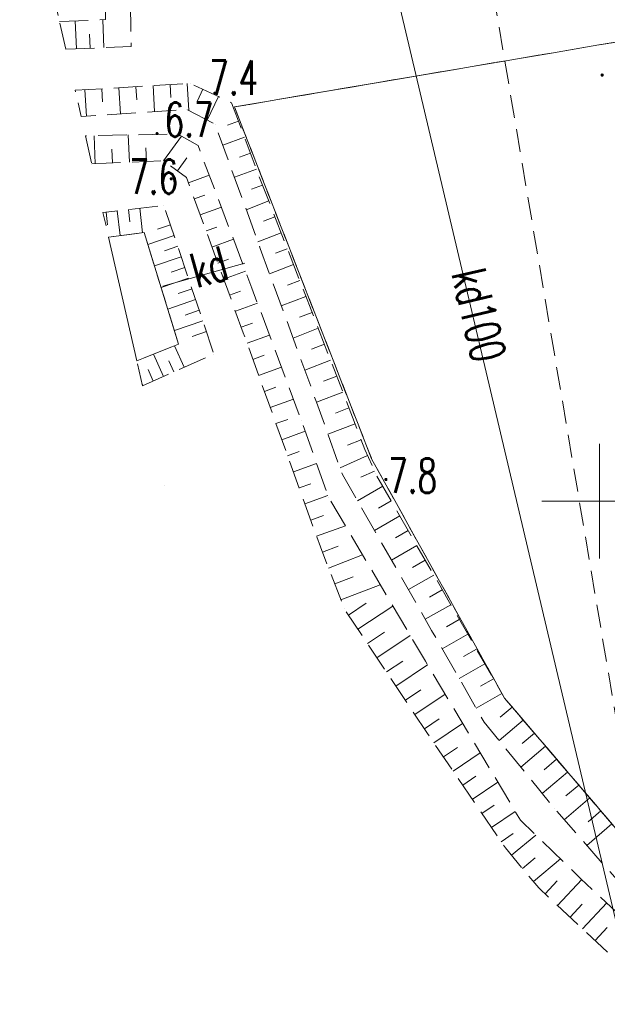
# Model space of a CAD drawing. Header units: millimetres. Extents: x -367306 to 168495, y -187323 to 82034.
# Tile 2 of 170: x -105677 to -80115, y -142922 to -100065. Entities that reach past the tile are written whole.
import ezdxf

# ---------------------------------------------------------------- set-up
doc = ezdxf.new("R2010")
doc.units = ezdxf.units.MM
doc.header["$MEASUREMENT"] = 0
for name, pattern in [('L_0_03', [1000, 500, -500]), ('L_0_04', [1500, 1000, -500]), ('L_0_05', [1750, 1250, -500]), ('L_0_06', [2000, 1500, -500])]:
    doc.linetypes.add(name, pattern=pattern)
for name, color, linetype, lineweight in [('Nowe_0_Nr_pióra__8', 7, 'Continuous', 13), ('Nowe_0_Nr_pióra__9', 7, 'Continuous', 13), ('Nowe_EGKK_Nr_pióra__8', 7, 'Continuous', 13), ('Nowe_EGKK_Nr_pióra__9', 7, 'Continuous', 13), ('Nowe_EGUG_Nr_pióra__8', 7, 'Continuous', 13), ('Nowe_EGUG_Nr_pióra__9', 7, 'Continuous', 13), ('Nowe_OTRK_Nr_pióra__8', 7, 'Continuous', 13), ('Nowe_OTRK_Nr_pióra__9', 7, 'Continuous', 13), ('Nowe_OTRN_Nr_pióra__7', 7, 'Continuous', 13), ('Nowe_OTRN_Nr_pióra__8', 7, 'Continuous', 13), ('Nowe_OTRN_Nr_pióra__9', 7, 'Continuous', 13), ('Nowe_OTRN_O_Nr_pióra__8', 7, 'Continuous', 13), ('Nowe_OTWS_Nr_pióra__8', 7, 'Continuous', 13), ('Nowe_OTWS_Nr_pióra__9', 7, 'Continuous', 13), ('Nowe_siatka_Nr_pióra__9', 7, 'Continuous', 13), ('Nowe_SUKP_Nr_pióra__8', 7, 'Continuous', 13), ('Nowe_SUKP_Nr_pióra__9', 7, 'Continuous', 13), ('Nowe_SUKP_O_Nr_pióra__8', 7, 'Continuous', 13)]:
    doc.layers.add(name, color=color, linetype=linetype, lineweight=lineweight)
doc.styles.add('STYL_AUTOMATYCZNY_3', font='Simplex.shx')

msp = doc.modelspace()

# ---------------------------------------------------------------- hatches: boundary and pattern name
at = {"layer": 'Nowe_OTRN_Nr_pióra__7', "linetype": 'Continuous', "lineweight": 13}
for points in [[(-80383.4, -102473), (-80381.8, -102484.7), (-80377.4, -102495.5), (-80370.2, -102504.8), (-80360.9, -102512), (-80350, -102516.5), (-80338.4, -102518), (-80326.7, -102516.5), (-80315.9, -102512), (-80306.6, -102504.8), (-80299.4, -102495.5), (-80294.9, -102484.7), (-80293.4, -102473), (-80294.9, -102461.4), (-80299.4, -102450.5), (-80306.6, -102441.2), (-80315.9, -102434), (-80326.7, -102429.6), (-80338.4, -102428), (-80350, -102429.6), (-80360.9, -102434), (-80370.2, -102441.2), (-80377.4, -102450.5), (-80381.8, -102461.4)], [(-97229.9, -103263.8), (-97228.3, -103275.5), (-97223.9, -103286.3), (-97216.7, -103295.6), (-97207.4, -103302.8), (-97196.5, -103307.3), (-97184.9, -103308.8), (-97173.2, -103307.3), (-97162.4, -103302.8), (-97153.1, -103295.6), (-97145.9, -103286.3), (-97141.4, -103275.5), (-97139.9, -103263.8), (-97141.4, -103252.2), (-97145.9, -103241.3), (-97153.1, -103232), (-97162.4, -103224.8), (-97173.2, -103220.3), (-97184.9, -103218.8), (-97196.5, -103220.3), (-97207.4, -103224.8), (-97216.7, -103232), (-97223.9, -103241.3), (-97228.3, -103252.2)], [(-99749, -105023.8), (-99747.5, -105035.4), (-99743, -105046.3), (-99735.8, -105055.6), (-99726.5, -105062.7), (-99715.7, -105067.2), (-99704, -105068.8), (-99692.4, -105067.2), (-99681.5, -105062.7), (-99672.2, -105055.6), (-99665, -105046.3), (-99660.5, -105035.4), (-99659, -105023.8), (-99660.5, -105012.1), (-99665, -105001.3), (-99672.2, -104991.9), (-99681.5, -104984.8), (-99692.4, -104980.3), (-99704, -104978.8), (-99715.7, -104980.3), (-99726.5, -104984.8), (-99735.8, -104991.9), (-99743, -105001.3), (-99747.5, -105012.1)], [(-99127.9, -106990.8), (-99126.3, -107002.4), (-99121.8, -107013.3), (-99114.7, -107022.6), (-99105.4, -107029.7), (-99094.5, -107034.2), (-99082.9, -107035.8), (-99071.2, -107034.2), (-99060.4, -107029.7), (-99051, -107022.6), (-99043.9, -107013.3), (-99039.4, -107002.4), (-99037.9, -106990.8), (-99039.4, -106979.1), (-99043.9, -106968.3), (-99051, -106958.9), (-99060.4, -106951.8), (-99071.2, -106947.3), (-99082.9, -106945.8), (-99094.5, -106947.3), (-99105.4, -106951.8), (-99114.7, -106958.9), (-99121.8, -106968.3), (-99126.3, -106979.1)], [(-89788.7, -120077.7), (-89787.2, -120089.4), (-89782.7, -120100.2), (-89775.5, -120109.6), (-89766.2, -120116.7), (-89755.4, -120121.2), (-89743.7, -120122.7), (-89732.1, -120121.2), (-89721.2, -120116.7), (-89711.9, -120109.6), (-89704.7, -120100.2), (-89700.2, -120089.4), (-89698.7, -120077.7), (-89700.2, -120066.1), (-89704.7, -120055.2), (-89711.9, -120045.9), (-89721.2, -120038.8), (-89732.1, -120034.3), (-89743.7, -120032.7), (-89755.4, -120034.3), (-89766.2, -120038.8), (-89775.5, -120045.9), (-89782.7, -120055.2), (-89787.2, -120066.1)]]:
    msp.add_hatch(color=7, dxfattribs=at).paths.add_polyline_path(points)

# ---------------------------------------------------------------- linework, layer by layer
at = {"layer": 'Nowe_0_Nr_pióra__8', "color": 7, "linetype": 'Continuous', "lineweight": 13}
for p, q in [((-103943.5, -100148.5), (-103943.5, -100148.5)), ((-103670.2, -101350.8), (-103670.2, -101350.8)), ((-103263.8, -103139), (-103263.8, -103139)), ((-103003.9, -104282.9), (-103003.8, -104282.9)), ((-102813.2, -105121.6), (-102813.2, -105121.6)), ((-102536.5, -106339.4), (-102536.4, -106339.4)), ((-102053.8, -108463.1), (-102053.8, -108463.1)), ((-101810.9, -109531.9), (-101810.9, -109531.9)), ((-100588.8, -114909.1), (-100588.8, -114909.1)), ((-100367.2, -115884.3), (-100367.1, -115884.3)), ((-100340.1, -116003.6), (-100340, -116003.6)), ((-99358.4, -120323), (-99358.3, -120323))]:
    msp.add_line(p, q, dxfattribs=at)
at = {"layer": 'Nowe_0_Nr_pióra__9', "color": 7, "linetype": 'L_0_04', "lineweight": 13}
msp.add_lwpolyline([(-54175.8, -16615), (-36542.5, 13691.6), (-32491.5, 24497.6), (-41006.9, 52709.3), (-354.8, 78621.1), (4924.1, 35501.4), (-2954.1, 7738.8), (31962.3, -8247.3), (46488.5, 22925.7), (96328.3, 3296.1), (84395.1, -59501.6), (78496.2, -91288.2), (63259, -147476.2), (43808.2, -176834.2), (-26519.8, -152286.8), (-79150.4, -133916.5), (-87259.9, -85957.4)], close=True, dxfattribs=at)
at = {"layer": 'Nowe_EGKK_Nr_pióra__8', "color": 7, "linetype": 'Continuous', "lineweight": 13}
for p, q in [((-96338.4, -103863), (-96338.3, -103863)), ((-96338.4, -103863), (-96338.3, -103863)), ((-90368.4, -119183), (-90368.3, -119183)), ((-90368.4, -119183), (-90368.3, -119183)), ((-84588.4, -129593), (-84588.3, -129593)), ((-84588.4, -129593), (-84588.3, -129593))]:
    msp.add_line(p, q, dxfattribs=at)
at = {"layer": 'Nowe_EGKK_Nr_pióra__9', "color": 7, "linetype": 'L_0_06', "lineweight": 13, "flags": 128}
for points in [[(-96338.4, -103863), (-79228.4, -100953)], [(-90368.4, -119183), (-96338.4, -103863)], [(-84588.4, -129593), (-90368.4, -119183)], [(-76648.4, -138893), (-84588.4, -129593)]]:
    msp.add_lwpolyline(points, dxfattribs=at)
msp.add_lwpolyline([(3311.6, -137403), (-1728.4, -140123), (-13438.4, -142123), (-36138.4, -137363), (-60298.4, -123133), (-73598.4, -112563), (-79228.4, -100953), (-96338.4, -103863), (-90368.4, -119183), (-84588.4, -129593), (-76648.4, -138893), (-69718.4, -143433), (-65688.4, -144503), (-64458.4, -146783), (-60688.4, -152263), (-54658.4, -156013), (-45058.4, -161173), (-14498.4, -168703), (2961.6, -169593), (19561.6, -164263)], close=True, dxfattribs=at)
at = {"layer": 'Nowe_EGUG_Nr_pióra__8', "color": 7, "linetype": 'Continuous', "lineweight": 13}
for p, q in [((-96338.4, -103863), (-96338.3, -103863)), ((-96338.4, -103863), (-96338.3, -103863)), ((-90368.4, -119183), (-90368.3, -119183)), ((-90368.4, -119183), (-90368.3, -119183)), ((-84588.4, -129593), (-84588.3, -129593)), ((-84588.4, -129593), (-84588.3, -129593))]:
    msp.add_line(p, q, dxfattribs=at)
at = {"layer": 'Nowe_EGUG_Nr_pióra__9', "color": 7, "linetype": 'L_0_03', "lineweight": 13, "flags": 128}
for points in [[(-96338.4, -103863), (-79228.4, -100953)], [(-90368.4, -119183), (-96338.4, -103863)], [(-84588.4, -129593), (-90368.4, -119183)], [(-76648.4, -138893), (-84588.4, -129593)]]:
    msp.add_lwpolyline(points, dxfattribs=at)
msp.add_lwpolyline([(3311.6, -137403), (-1728.4, -140123), (-13438.4, -142123), (-36138.4, -137363), (-60298.4, -123133), (-73598.4, -112563), (-79228.4, -100953), (-96338.4, -103863), (-90368.4, -119183), (-84588.4, -129593), (-76648.4, -138893), (-69718.4, -143433), (-65688.4, -144503), (-64458.4, -146783), (-60688.4, -152263), (-54658.4, -156013), (-45058.4, -161173), (-14498.4, -168703), (2961.6, -169593), (19561.6, -164263)], close=True, dxfattribs=at)
at = {"layer": 'Nowe_OTRK_Nr_pióra__8', "color": 7, "linetype": 'Continuous', "lineweight": 13}
for p, q in [((-103259.9, -100119), (-103259.9, -100119)), ((-102066.2, -100067.7), (-102066.1, -100067.7)), ((-102637.4, -100699.7), (-102637.3, -100699.7)), ((-103208.6, -101331.3), (-103208.6, -101331.3)), ((-102611.7, -101306), (-102611.7, -101306)), ((-102014.8, -101280.7), (-102014.8, -101280.7)), ((-100830.9, -101230.6), (-100830.9, -101230.6)), ((-98393.6, -102847.6), (-98393.6, -102847.6)), ((-98251.4, -102839.1), (-98251.3, -102839.1)), ((-102845.3, -103114), (-102845.2, -103114)), ((-102103.3, -103069.6), (-102103.3, -103069.6)), ((-101361.4, -103025.2), (-101361.3, -103025.2)), ((-100619.4, -102980.8), (-100619.4, -102980.8)), ((-99877.5, -102936.4), (-99877.5, -102936.4)), ((-99135.6, -102892), (-99135.5, -102892)), ((-97707.5, -103094.4), (-97707.5, -103094.4)), ((-102069, -103643.3), (-102068.9, -103643.3)), ((-100585.5, -103548.5), (-100585.4, -103548.5)), ((-99102, -103453.6), (-99101.9, -103453.6)), ((-97942, -103594), (-97942, -103594)), ((-97034.7, -103410.1), (-97034.6, -103410.1)), ((-96464.5, -103677.7), (-96464.4, -103677.7)), ((-99809.9, -104065.7), (-99809.9, -104065.7)), ((-98415, -103970.8), (-98414.9, -103970.8)), ((-98323.6, -104017.9), (-98323.6, -104017.9)), ((-102776.2, -104267.4), (-102776.2, -104267.4)), ((-101293.1, -104166.6), (-101293, -104166.6)), ((-97515.3, -104434.3), (-97515.2, -104434.3)), ((-96163.4, -104479.7), (-96163.3, -104479.7)), ((-97178.5, -104607.8), (-97178.5, -104607.8)), ((-96630.5, -104655.1), (-96630.4, -104655.1)), ((-102442.9, -105113.5), (-102442.8, -105113.5)), ((-100956.3, -105081), (-100956.3, -105081)), ((-98816.9, -105034.1), (-98816.9, -105034.1)), ((-98638.6, -105135.1), (-98638.6, -105135.1)), ((-95902.1, -105175.6), (-95902, -105175.6)), ((-101672.8, -105698.4), (-101672.7, -105698.4)), ((-100187, -105649), (-100186.9, -105649)), ((-97915.2, -105544.9), (-97915.1, -105544.9)), ((-96843.6, -105529.1), (-96843.6, -105529.1)), ((-100903.4, -106266.5), (-100903.4, -106266.5)), ((-100160.9, -106233.4), (-100160.9, -106233.4)), ((-99421.9, -106200.4), (-99421.9, -106200.4)), ((-99419.1, -106202.5), (-99419, -106202.5)), ((-98403.3, -106072.6), (-98403.2, -106072.6)), ((-96115.2, -106049.5), (-96115.2, -106049.5)), ((-95640.8, -105871.4), (-95640.8, -105871.4)), ((-102388.5, -106332.8), (-102388.4, -106332.8)), ((-101646, -106299.6), (-101645.9, -106299.6)), ((-98819.1, -106641.2), (-98819, -106641.2)), ((-95379.6, -106567.2), (-95379.5, -106567.2)), ((-98421.6, -106931.8), (-98421.6, -106931.8)), ((-97428.5, -106836), (-97428.5, -106836)), ((-96335.7, -106926.2), (-96335.7, -106926.2)), ((-95269.5, -106860.3), (-95269.5, -106860.3)), ((-98335.5, -107167.5), (-98335.4, -107167.5)), ((-95595.6, -107448.7), (-95595.5, -107448.7)), ((-95113.6, -107261.3), (-95113.5, -107261.3)), ((-98080.4, -107865.6), (-98080.3, -107865.6)), ((-97623.4, -107698.6), (-97623.3, -107698.6)), ((-94844.1, -107954), (-94844.1, -107954)), ((-101430.5, -108388), (-101430.4, -108388)), ((-100943.8, -108329.5), (-100943.8, -108329.5)), ((-100457.2, -108270.9), (-100457.2, -108270.9)), ((-99404.9, -108144.2), (-99404.8, -108144.2)), ((-96904.2, -108227.1), (-96904.2, -108227.1)), ((-95823.6, -108334.9), (-95823.5, -108334.9)), ((-101917.1, -108446.6), (-101917.1, -108446.6)), ((-97825.2, -108563.7), (-97825.2, -108563.7)), ((-95072.1, -108840.2), (-95072.1, -108840.2)), ((-94574.7, -108646.7), (-94574.6, -108646.7)), ((-101852, -108987.6), (-101851.9, -108987.6)), ((-100879.4, -108864.7), (-100879.4, -108864.7)), ((-99684.4, -109188.5), (-99684.3, -109188.5)), ((-99117.6, -108997.9), (-99117.6, -108997.9)), ((-97570.1, -109261.8), (-97570, -109261.8)), ((-97106, -109092.2), (-97106, -109092.2)), ((-101300.9, -109464.3), (-101300.9, -109464.3)), ((-100329.1, -109335.5), (-100329, -109335.5)), ((-100267.2, -109327.4), (-100267.1, -109327.4)), ((-98961.3, -109462.4), (-98961.3, -109462.4)), ((-96379.9, -109618.1), (-96379.8, -109618.1)), ((-94305.3, -109339.4), (-94305.2, -109339.4)), ((-100106.1, -109847.6), (-100106.1, -109847.6)), ((-99383.1, -110121.5), (-99383, -110121.5)), ((-98805, -109927), (-98805, -109927)), ((-97314.9, -109959.9), (-97314.9, -109959.9)), ((-95315.6, -109732.4), (-95315.5, -109732.4)), ((-95210.8, -110020.5), (-95210.8, -110020.5)), ((-94035.8, -110032.1), (-94035.8, -110032.1)), ((-98648.7, -110391.5), (-98648.7, -110391.5)), ((-96588.7, -110485.8), (-96588.7, -110485.8)), ((-94548.4, -110231.5), (-94548.3, -110231.5)), ((-99816.2, -110784.3), (-99816.1, -110784.3)), ((-98492.4, -110856.1), (-98492.4, -110856.1)), ((-97059.8, -110658), (-97059.7, -110658)), ((-93766.4, -110724.8), (-93766.3, -110724.8)), ((-99081.8, -111054.4), (-99081.8, -111054.4)), ((-98336.1, -111320.7), (-98336.1, -111320.7)), ((-96804.6, -111356.1), (-96804.6, -111356.1)), ((-95855.5, -111009.2), (-95855.5, -111009.2)), ((-94805.8, -111129.1), (-94805.8, -111129.1)), ((-93497, -111417.5), (-93496.9, -111417.5)), ((-99526.2, -111721), (-99526.1, -111721)), ((-98179.8, -111785.2), (-98179.8, -111785.2)), ((-95577.4, -111747.2), (-95577.3, -111747.2)), ((-94023.8, -111622.5), (-94023.8, -111622.5)), ((-98780.5, -111987.3), (-98780.5, -111987.3)), ((-98023.5, -112249.8), (-98023.5, -112249.8)), ((-96549.5, -112054.2), (-96549.4, -112054.2)), ((-96071.4, -111879.5), (-96071.4, -111879.5)), ((-93227.5, -112110.2), (-93227.5, -112110.2)), ((-99236.2, -112657.8), (-99236.1, -112657.8)), ((-95332.9, -112400.9), (-95332.9, -112400.9)), ((-94295.6, -112525.7), (-94295.6, -112525.7)), ((-98479.2, -112920.2), (-98479.2, -112920.2)), ((-97867.2, -112714.3), (-97867.2, -112714.3)), ((-96294.3, -112752.3), (-96294.3, -112752.3)), ((-93499.3, -113013.5), (-93499.3, -113013.5)), ((-92958.1, -112803), (-92958, -112803)), ((-97710.9, -113178.9), (-97710.9, -113178.9)), ((-96039.2, -113450.4), (-96039.1, -113450.4)), ((-95555.9, -113273.7), (-95555.8, -113273.7)), ((-92688.7, -113495.7), (-92688.6, -113495.7)), ((-98946.2, -113594.5), (-98946.1, -113594.5)), ((-98177.9, -113853.2), (-98177.9, -113853.2)), ((-97554.6, -113643.5), (-97554.6, -113643.5)), ((-95951.7, -113689.6), (-95951.7, -113689.6)), ((-94810.5, -113798), (-94810.5, -113798)), ((-93785.4, -113922.3), (-93785.4, -113922.3)), ((-92646.4, -113604.4), (-92646.3, -113604.4)), ((-98946.9, -114254.2), (-98946.9, -114254.2)), ((-98764.5, -114181.4), (-98764.4, -114181.4)), ((-95786.3, -114149.3), (-95786.2, -114149.3)), ((-92976.7, -114402.7), (-92976.7, -114402.7)), ((-92421.5, -114189.3), (-92421.5, -114189.3)), ((-99858.2, -114617.7), (-99858.1, -114617.7)), ((-97227, -114617.1), (-97227, -114617.1)), ((-95534.5, -114848.6), (-95534.5, -114848.6)), ((-95042.3, -114671.5), (-95042.3, -114671.5)), ((-99188.8, -114915.8), (-99188.8, -114915.8)), ((-98527.3, -115196.3), (-98527.3, -115196.3)), ((-94289.8, -115190.5), (-94289.8, -115190.5)), ((-92154.8, -114883), (-92154.8, -114883)), ((-100092.2, -115297), (-100092.2, -115297)), ((-99422.8, -115595.1), (-99422.8, -115595.1)), ((-98975.1, -115395.7), (-98975, -115395.7)), ((-95282.8, -115548), (-95282.7, -115548)), ((-93276.8, -115314.4), (-93276.8, -115314.4)), ((-91888.1, -115576.8), (-91888.1, -115576.8)), ((-100318.3, -115994), (-100318.3, -115994)), ((-99870.6, -115794.5), (-99870.5, -115794.5)), ((-94530.3, -116067), (-94530.2, -116067)), ((-92454.9, -115794.7), (-92454.9, -115794.7)), ((-95031, -116247.3), (-95031, -116247.3)), ((-91621.4, -116270.6), (-91621.4, -116270.6)), ((-94779.3, -116946.6), (-94779.2, -116946.6)), ((-93769.1, -116583), (-93769.1, -116583)), ((-92766.7, -116710.8), (-92766.6, -116710.8)), ((-92764.3, -116717.4), (-92764.2, -116717.4)), ((-91354.7, -116964.3), (-91354.7, -116964.3)), ((-91935.5, -117187.6), (-91935.5, -117187.6)), ((-94527.5, -117646), (-94527.5, -117646)), ((-94018.2, -117462.6), (-94018.1, -117462.6)), ((-93419.1, -117519.2), (-93419, -117519.2)), ((-91088, -117658.1), (-91088, -117658.1)), ((-93256.8, -117978.5), (-93256.7, -117978.5)), ((-92266, -118110.9), (-92265.9, -118110.9)), ((-94275.8, -118345.3), (-94275.7, -118345.3)), ((-91418.5, -118581.4), (-91418.4, -118581.4)), ((-90821.3, -118351.9), (-90821.3, -118351.9)), ((-94024, -119044.6), (-94024, -119044.6)), ((-93516.6, -118862), (-93516.5, -118862)), ((-90658.3, -118775.9), (-90658.3, -118775.9)), ((-90541.1, -119040), (-90541, -119040)), ((-92761.5, -119380.1), (-92761.5, -119380.1)), ((-93772.3, -119744), (-93772.2, -119744)), ((-91743, -119573.4), (-91742.9, -119573.4)), ((-91640.5, -119859.9), (-91640.5, -119859.9)), ((-90830.2, -119981.5), (-90830.2, -119981.5)), ((-90239.6, -119719.4), (-90239.5, -119719.4)), ((-90186.4, -119839.2), (-90186.4, -119839.2)), ((-93017.2, -120262.1), (-93017.2, -120262.1)), ((-89881.7, -120370.2), (-89881.6, -120370.2)), ((-93520.5, -120443.3), (-93520.5, -120443.3)), ((-92266.3, -120781.7), (-92266.2, -120781.7)), ((-92241, -120853.5), (-92240.9, -120853.5)), ((-93268.8, -121142.6), (-93268.7, -121142.6)), ((-90985.6, -121003.7), (-90985.5, -121003.7)), ((-89511.7, -121014.8), (-89511.7, -121014.8)), ((-92456.3, -121640.1), (-92456.2, -121640.1)), ((-90064, -121331.8), (-90063.9, -121331.8)), ((-89141.7, -121659.4), (-89141.7, -121659.4)), ((-93017, -121842), (-93017, -121842)), ((-91510.7, -122089.6), (-91510.6, -122089.6)), ((-92765.3, -122541.3), (-92765.2, -122541.3)), ((-90246.9, -122293.8), (-90246.9, -122293.8)), ((-88771.7, -122304.1), (-88771.7, -122304.1)), ((-91825.9, -122975.1), (-91825.8, -122975.1)), ((-89324.7, -122621.4), (-89324.6, -122621.4)), ((-88401.8, -122948.7), (-88401.7, -122948.7)), ((-92594.1, -123017), (-92594, -123017)), ((-92508.4, -123238.7), (-92508.4, -123238.7)), ((-90760.1, -123360.2), (-90760, -123360.2)), ((-89508.3, -123583.8), (-89508.2, -123583.8)), ((-88031.8, -123593.4), (-88031.7, -123593.4)), ((-92240.6, -123932), (-92240.6, -123932)), ((-88585.4, -123911.1), (-88585.3, -123911.1)), ((-87661.8, -124238), (-87661.8, -124238)), ((-91972.8, -124625.4), (-91972.7, -124625.4)), ((-91174.8, -124317.2), (-91174.8, -124317.2)), ((-89993.6, -124657.7), (-89993.5, -124657.7)), ((-88769.7, -124873.8), (-88769.6, -124873.8)), ((-87291.8, -124882.6), (-87291.8, -124882.6)), ((-91705, -125318.7), (-91704.9, -125318.7)), ((-90599.4, -125462), (-90599.3, -125462)), ((-87846.1, -125200.7), (-87846, -125200.7)), ((-86921.8, -125527.3), (-86921.8, -125527.3)), ((-91552.9, -125712.6), (-91552.8, -125712.6)), ((-91374.6, -125979.6), (-91374.6, -125979.6)), ((-89445.5, -125585.4), (-89445.5, -125585.4)), ((-88031, -126163.9), (-88031, -126163.9)), ((-86551.9, -126171.9), (-86551.8, -126171.9)), ((-90961.9, -126597.8), (-90961.8, -126597.8)), ((-89808, -126721.1), (-89808, -126721.1)), ((-87755.5, -126644.9), (-87755.5, -126644.9)), ((-87106.8, -126490.4), (-87106.8, -126490.4)), ((-86181.9, -126816.6), (-86181.8, -126816.6)), ((-90549.2, -127215.9), (-90549.1, -127215.9)), ((-88688.3, -126867.2), (-88688.2, -126867.2)), ((-87293.1, -127454.3), (-87293, -127454.3)), ((-85811.9, -127461.2), (-85811.9, -127461.2)), ((-90136.5, -127834.1), (-90136.4, -127834.1)), ((-89016.7, -127980.2), (-89016.7, -127980.2)), ((-88026.2, -127987.9), (-88026.2, -127987.9)), ((-86368.1, -127780.4), (-86368.1, -127780.4)), ((-85441.9, -128105.8), (-85441.9, -128105.8)), ((-89723.8, -128452.2), (-89723.7, -128452.2)), ((-87930.2, -128148.5), (-87930.2, -128148.5)), ((-86555.6, -128745), (-86555.5, -128745)), ((-85071.9, -128750.5), (-85071.9, -128750.5)), ((-89311.1, -129070.4), (-89311, -129070.4)), ((-88223.5, -129238), (-88223.4, -129238)), ((-87166.8, -129426.2), (-87166.8, -129426.2)), ((-85629.4, -129070.4), (-85629.3, -129070.4)), ((-84702, -129395.1), (-84701.9, -129395.1)), ((-88898.4, -129688.5), (-88898.3, -129688.5)), ((-84588.4, -129593), (-84588.3, -129593)), ((-85818.1, -130035.7), (-85818.1, -130035.7)), ((-84253.9, -129984.7), (-84253.9, -129984.7)), ((-88485.7, -130306.7), (-88485.6, -130306.7)), ((-87429.1, -130495), (-87429, -130495)), ((-86409.6, -130693.7), (-86409.5, -130693.7)), ((-85468.6, -130647.3), (-85468.6, -130647.3)), ((-84771.3, -130426.5), (-84771.3, -130426.5)), ((-83771.3, -130550), (-83771.3, -130550)), ((-88073, -130924.9), (-88072.9, -130924.9)), ((-87935, -131131.5), (-87935, -131131.5)), ((-83288.7, -131115.3), (-83288.7, -131115.3)), ((-87657, -131540.8), (-87657, -131540.8)), ((-84819.2, -131444.6), (-84819.1, -131444.6)), ((-83819.2, -131568.2), (-83819.1, -131568.2)), ((-86633.6, -131744.3), (-86633.5, -131744.3)), ((-85645.8, -131971.9), (-85645.8, -131971.9)), ((-82806.1, -131680.6), (-82806.1, -131680.6)), ((-87239.5, -132155.7), (-87239.4, -132155.7)), ((-82323.5, -132245.8), (-82323.5, -132245.8)), ((-86821.9, -132770.6), (-86821.8, -132770.6)), ((-83880.1, -132597.5), (-83880, -132597.5)), ((-82867, -132709.9), (-82867, -132709.9)), ((-81840.9, -132811.1), (-81840.8, -132811.1)), ((-85834.1, -132998.3), (-85834.1, -132998.3)), ((-84882.1, -133250.2), (-84882, -133250.2)), ((-86404.3, -133385.5), (-86404.3, -133385.5)), ((-81358.3, -133376.4), (-81358.2, -133376.4)), ((-85986.7, -134000.4), (-85986.7, -134000.4)), ((-82941, -133750.3), (-82940.9, -133750.3)), ((-81914.9, -133851.6), (-81914.8, -133851.6)), ((-80875.7, -133941.6), (-80875.6, -133941.6)), ((-85034.7, -134252.3), (-85034.6, -134252.3)), ((-84118.3, -134528.4), (-84118.3, -134528.4)), ((-82409, -134403.4), (-82409, -134403.4)), ((-80393.1, -134506.9), (-80393, -134506.9)), ((-85569.2, -134615.2), (-85569.1, -134615.2)), ((-83888.7, -134912.8), (-83888.7, -134912.8)), ((-81984, -134887.9), (-81983.9, -134887.9)), ((-80943.4, -134976.8), (-80943.4, -134976.8)), ((-85151.6, -135230.1), (-85151.5, -135230.1)), ((-84734, -135845), (-84734, -135845)), ((-84202.7, -135484.2), (-84202.7, -135484.2)), ((-83227.4, -135553.8), (-83227.3, -135553.8)), ((-84549.6, -136116.6), (-84549.5, -136116.6)), ((-81003.6, -136005.5), (-81003.6, -136005.5)), ((-84283.7, -136435.2), (-84283.7, -136435.2)), ((-83249.1, -136539.9), (-83249.1, -136539.9)), ((-82154, -136594.2), (-82153.9, -136594.2)), ((-83807.5, -137005.9), (-83807.5, -137005.9)), ((-82289.8, -137546.4), (-82289.7, -137546.4)), ((-81262.9, -137457.9), (-81262.8, -137457.9)), ((-81224, -137494.5), (-81224, -137494.5)), ((-83331.4, -137576.6), (-83331.3, -137576.6)), ((-83096.8, -137857.7), (-83096.7, -137857.7)), ((-82821.2, -138115.2), (-82821.2, -138115.2)), ((-82278.1, -138622.6), (-82278.1, -138622.6)), ((-81208.7, -138566.8), (-81208.7, -138566.8)), ((-80140.7, -138512.4), (-80140.7, -138512.4)), ((-81735, -139130.1), (-81735, -139130.1)), ((-81191.9, -139637.5), (-81191.9, -139637.5)), ((-80124, -139583.2), (-80123.9, -139583.2)), ((-80648.9, -140144.9), (-80648.8, -140144.9))]:
    msp.add_line(p, q, dxfattribs=at)
at = {"layer": 'Nowe_OTRK_Nr_pióra__9', "color": 7, "linetype": 'L_0_05', "lineweight": 13, "flags": 128}
for points in [[(-103670.2, -101350.8), (-100830.9, -101230.6), (-100938.4, -92219.6), (-105677.2, -92520.1)], [(-103943.5, -100148.5), (-101946.1, -100062.5), (-101904, -98086.8), (-101802.8, -93339.5), (-102206.9, -93373.5), (-105421.6, -93644.7)], [(-102536.5, -106339.4), (-99421.9, -106200.4), (-98421.6, -106931.8), (-95951.7, -113689.6), (-92594.1, -123017), (-91552.9, -125712.6), (-87935, -131131.5), (-84549.6, -136116.6), (-83096.8, -137857.7), (-78473.2, -142177.8), (-77602.9, -142923.8), (-68943.1, -148726.5), (-68180.2, -148938.2), (-65929.3, -148768.3), (-64559.7, -147143.9), (-64697.7, -146114), (-65688.4, -144503), (-67996.6, -143780.4), (-69718.4, -143433), (-73446.4, -140941.3), (-76648.4, -138893), (-84588.4, -129593), (-90186.4, -119839.2), (-90658.3, -118775.9), (-92646.4, -113604.4), (-95269.5, -106860.3), (-96464.5, -103677.7), (-98251.4, -102839.1), (-103263.8, -103139), (-103003.9, -104282.9), (-98415, -103970.8), (-97178.5, -104607.8), (-95210.8, -110020.5), (-92764.3, -116717.4), (-91640.5, -119859.9), (-87755.5, -126644.9), (-85468.6, -130647.3), (-82409, -134403.4), (-77705.4, -139765.3), (-71490.3, -143684.2), (-66907.1, -145882), (-67865.4, -147017.4), (-73469.5, -143538.3), (-77343.6, -141140.9), (-81262.9, -137457.9), (-83888.7, -134912.8), (-88026.2, -127987.9), (-92241, -120853.5), (-93419.1, -117519.2), (-95577.4, -111747.2), (-97915.2, -105544.9), (-98816.9, -105034.1), (-102813.2, -105121.6)], [(-100340.1, -116003.6), (-97227, -114617.1), (-99404.9, -108144.2), (-102053.8, -108463.1), (-101810.9, -109531.9), (-100267.2, -109327.4), (-98764.5, -114181.4), (-100588.8, -114909.1)]]:
    msp.add_lwpolyline(points, close=True, dxfattribs=at)
at = {"layer": 'Nowe_OTRK_Nr_pióra__9', "color": 7, "linetype": 'Continuous', "lineweight": 13, "flags": 128}
for points in [[(-103208.6, -101331.3), (-103259.9, -100119)], [(-102014.8, -101280.7), (-102066.2, -100067.7)], [(-102611.7, -101306), (-102637.4, -100699.7)], [(-98323.6, -104017.9), (-98393.6, -102847.6)], [(-102776.2, -104267.4), (-102845.3, -103114)], [(-102103.3, -103069.6), (-102069, -103643.3)], [(-101293.1, -104166.6), (-101361.4, -103025.2)], [(-100619.4, -102980.8), (-100585.5, -103548.5)], [(-99809.9, -104065.7), (-99877.5, -102936.4)], [(-99135.6, -102892), (-99102, -103453.6)], [(-97707.5, -103094.4), (-97942, -103594)], [(-97515.3, -104434.3), (-97034.7, -103410.1)], [(-96163.4, -104479.7), (-96630.5, -104655.1)], [(-102388.5, -106332.8), (-102442.9, -105113.5)], [(-100903.4, -106266.5), (-100956.3, -105081)], [(-99419.1, -106202.5), (-98638.6, -105135.1)], [(-96843.6, -105529.1), (-95902.1, -105175.6)], [(-101646, -106299.6), (-101672.8, -105698.4)], [(-100160.9, -106233.4), (-100187, -105649)], [(-98819.1, -106641.2), (-98403.3, -106072.6)], [(-95640.8, -105871.4), (-96115.2, -106049.5)], [(-96335.7, -106926.2), (-95379.6, -106567.2)], [(-98335.5, -107167.5), (-97428.5, -106836)], [(-95113.6, -107261.3), (-95595.6, -107448.7)], [(-98080.4, -107865.6), (-97623.4, -107698.6)], [(-95823.6, -108334.9), (-94844.1, -107954)], [(-101300.9, -109464.3), (-101430.5, -108388)], [(-100943.8, -108329.5), (-100879.4, -108864.7)], [(-100329.1, -109335.5), (-100457.2, -108270.9)], [(-97825.2, -108563.7), (-96904.2, -108227.1)], [(-101917.1, -108446.6), (-101852, -108987.6)], [(-94574.7, -108646.7), (-95072.1, -108840.2)], [(-99117.6, -108997.9), (-99684.4, -109188.5)], [(-97570.1, -109261.8), (-97106, -109092.2)], [(-100106.1, -109847.6), (-98961.3, -109462.4)], [(-97314.9, -109959.9), (-96379.9, -109618.1)], [(-95315.6, -109732.4), (-94305.3, -109339.4)], [(-98805, -109927), (-99383.1, -110121.5)], [(-94035.8, -110032.1), (-94548.4, -110231.5)], [(-99816.2, -110784.3), (-98648.7, -110391.5)], [(-97059.8, -110658), (-96588.7, -110485.8)], [(-98492.4, -110856.1), (-99081.8, -111054.4)], [(-94805.8, -111129.1), (-93766.4, -110724.8)], [(-99526.2, -111721), (-98336.1, -111320.7)], [(-96804.6, -111356.1), (-95855.5, -111009.2)], [(-93497, -111417.5), (-94023.8, -111622.5)], [(-98179.8, -111785.2), (-98780.5, -111987.3)], [(-99236.2, -112657.8), (-98023.5, -112249.8)], [(-96549.5, -112054.2), (-96071.4, -111879.5)], [(-94295.6, -112525.7), (-93227.5, -112110.2)], [(-96294.3, -112752.3), (-95332.9, -112400.9)], [(-97867.2, -112714.3), (-98479.2, -112920.2)], [(-92958.1, -112803), (-93499.3, -113013.5)], [(-98946.2, -113594.5), (-97710.9, -113178.9)], [(-96039.2, -113450.4), (-95555.9, -113273.7)], [(-93785.4, -113922.3), (-92688.7, -113495.7)], [(-97554.6, -113643.5), (-98177.9, -113853.2)], [(-95786.3, -114149.3), (-94810.5, -113798)], [(-98527.3, -115196.3), (-98946.9, -114254.2)], [(-92421.5, -114189.3), (-92976.7, -114402.7)], [(-99422.8, -115595.1), (-99858.2, -114617.7)], [(-95534.5, -114848.6), (-95042.3, -114671.5)], [(-98975.1, -115395.7), (-99188.8, -114915.8)], [(-95282.8, -115548), (-94289.8, -115190.5)], [(-93276.8, -115314.4), (-92154.8, -114883)], [(-99870.6, -115794.5), (-100092.2, -115297)], [(-91888.1, -115576.8), (-92454.9, -115794.7)], [(-100318.3, -115994), (-100367.2, -115884.3)], [(-95031, -116247.3), (-94530.3, -116067)], [(-92766.7, -116710.8), (-91621.4, -116270.6)], [(-94779.3, -116946.6), (-93769.1, -116583)], [(-91354.7, -116964.3), (-91935.5, -117187.6)], [(-94527.5, -117646), (-94018.2, -117462.6)], [(-92266, -118110.9), (-91088, -117658.1)], [(-94275.8, -118345.3), (-93256.8, -117978.5)], [(-90821.3, -118351.9), (-91418.5, -118581.4)], [(-94024, -119044.6), (-93516.6, -118862)], [(-91743, -119573.4), (-90541.1, -119040)], [(-93772.3, -119744), (-92761.5, -119380.1)], [(-90239.6, -119719.4), (-90830.2, -119981.5)], [(-93520.5, -120443.3), (-93017.2, -120262.1)], [(-90985.6, -121003.7), (-89881.7, -120370.2)], [(-93268.8, -121142.6), (-92266.3, -120781.7)], [(-89511.7, -121014.8), (-90064, -121331.8)], [(-93017, -121842), (-92456.3, -121640.1)], [(-90246.9, -122293.8), (-89141.7, -121659.4)], [(-92765.3, -122541.3), (-91510.7, -122089.6)], [(-88771.7, -122304.1), (-89324.7, -122621.4)], [(-92508.4, -123238.7), (-91825.9, -122975.1)], [(-89508.3, -123583.8), (-88401.8, -122948.7)], [(-92240.6, -123932), (-90760.1, -123360.2)], [(-88031.8, -123593.4), (-88585.4, -123911.1)], [(-88769.7, -124873.8), (-87661.8, -124238)], [(-91972.8, -124625.4), (-91174.8, -124317.2)], [(-91705, -125318.7), (-89993.6, -124657.7)], [(-87291.8, -124882.6), (-87846.1, -125200.7)], [(-91374.6, -125979.6), (-90599.4, -125462)], [(-88031, -126163.9), (-86921.8, -125527.3)], [(-90961.9, -126597.8), (-89445.5, -125585.4)], [(-86551.9, -126171.9), (-87106.8, -126490.4)], [(-90549.2, -127215.9), (-89808, -126721.1)], [(-87293.1, -127454.3), (-86181.9, -126816.6)], [(-90136.5, -127834.1), (-88688.3, -126867.2)], [(-85811.9, -127461.2), (-86368.1, -127780.4)], [(-89723.8, -128452.2), (-89016.7, -127980.2)], [(-86555.6, -128745), (-85441.9, -128105.8)], [(-89311.1, -129070.4), (-87930.2, -128148.5)], [(-85071.9, -128750.5), (-85629.4, -129070.4)], [(-88898.4, -129688.5), (-88223.5, -129238)], [(-88485.7, -130306.7), (-87166.8, -129426.2)], [(-85818.1, -130035.7), (-84702, -129395.1)], [(-84253.9, -129984.7), (-84771.3, -130426.5)], [(-88073, -130924.9), (-87429.1, -130495)], [(-87657, -131540.8), (-86409.6, -130693.7)], [(-84819.2, -131444.6), (-83771.3, -130550)], [(-83288.7, -131115.3), (-83819.2, -131568.2)], [(-87239.5, -132155.7), (-86633.6, -131744.3)], [(-86821.9, -132770.6), (-85645.8, -131971.9)], [(-83880.1, -132597.5), (-82806.1, -131680.6)], [(-82323.5, -132245.8), (-82867, -132709.9)], [(-82941, -133750.3), (-81840.9, -132811.1)], [(-86404.3, -133385.5), (-85834.1, -132998.3)], [(-85986.7, -134000.4), (-84882.1, -133250.2)], [(-81358.3, -133376.4), (-81914.9, -133851.6)], [(-81984, -134887.9), (-80875.7, -133941.6)], [(-85569.2, -134615.2), (-85034.7, -134252.3)], [(-85151.6, -135230.1), (-84118.3, -134528.4)], [(-80393.1, -134506.9), (-80943.4, -134976.8)], [(-81003.6, -136005.5), (-79910.5, -135072.2)], [(-84734, -135845), (-84202.7, -135484.2)], [(-84283.7, -136435.2), (-83227.4, -135553.8)], [(-83807.5, -137005.9), (-83249.1, -136539.9)], [(-83331.4, -137576.6), (-82154, -136594.2)], [(-82821.2, -138115.2), (-82289.8, -137546.4)], [(-82278.1, -138622.6), (-81224, -137494.5)], [(-81735, -139130.1), (-81208.7, -138566.8)], [(-81191.9, -139637.5), (-80140.7, -138512.4)], [(-80648.9, -140144.9), (-80124, -139583.2)]]:
    msp.add_lwpolyline(points, dxfattribs=at)
at = {"layer": 'Nowe_OTRN_Nr_pióra__8', "color": 7, "linetype": 'Continuous', "lineweight": 13}
for p, q in [((-80338.4, -102428), (-80338.3, -102428)), ((-80383.4, -102473), (-80383.3, -102473)), ((-80381.8, -102461.4), (-80381.8, -102461.4)), ((-80381.8, -102484.7), (-80381.8, -102484.7)), ((-80377.4, -102450.5), (-80377.3, -102450.5)), ((-80377.4, -102495.5), (-80377.3, -102495.5)), ((-80370.2, -102441.2), (-80370.1, -102441.2)), ((-80370.2, -102504.8), (-80370.1, -102504.8)), ((-80360.9, -102434), (-80360.8, -102434)), ((-80360.9, -102512), (-80360.8, -102512)), ((-80350, -102429.6), (-80350, -102429.6)), ((-80350, -102516.5), (-80350, -102516.5)), ((-80338.4, -102518), (-80338.3, -102518)), ((-80326.7, -102429.6), (-80326.7, -102429.6)), ((-80326.7, -102516.5), (-80326.7, -102516.5)), ((-80315.9, -102434), (-80315.8, -102434)), ((-80315.9, -102512), (-80315.8, -102512)), ((-80306.6, -102441.2), (-80306.5, -102441.2)), ((-80306.6, -102504.8), (-80306.5, -102504.8)), ((-80299.4, -102450.5), (-80299.4, -102450.5)), ((-80299.4, -102495.5), (-80299.4, -102495.5)), ((-80294.9, -102461.4), (-80294.9, -102461.4)), ((-80294.9, -102484.7), (-80294.9, -102484.7)), ((-80293.4, -102473), (-80293.3, -102473)), ((-97229.9, -103263.8), (-97229.8, -103263.8)), ((-97228.3, -103252.2), (-97228.3, -103252.2)), ((-97228.3, -103275.5), (-97228.3, -103275.5)), ((-97223.9, -103241.3), (-97223.8, -103241.3)), ((-97216.7, -103232), (-97216.6, -103232)), ((-97207.4, -103224.8), (-97207.3, -103224.8)), ((-97196.5, -103220.3), (-97196.5, -103220.3)), ((-97184.9, -103218.8), (-97184.8, -103218.8)), ((-97173.2, -103220.3), (-97173.2, -103220.3)), ((-97162.4, -103224.8), (-97162.3, -103224.8)), ((-97153.1, -103232), (-97153, -103232)), ((-97145.9, -103241.3), (-97145.9, -103241.3)), ((-97141.4, -103252.2), (-97141.4, -103252.2)), ((-97141.4, -103275.5), (-97141.4, -103275.5)), ((-97139.9, -103263.8), (-97139.8, -103263.8)), ((-97223.9, -103286.3), (-97223.8, -103286.3)), ((-97216.7, -103295.6), (-97216.6, -103295.6)), ((-97207.4, -103302.8), (-97207.3, -103302.8)), ((-97196.5, -103307.3), (-97196.5, -103307.3)), ((-97184.9, -103308.8), (-97184.8, -103308.8)), ((-97173.2, -103307.3), (-97173.2, -103307.3)), ((-97162.4, -103302.8), (-97162.3, -103302.8)), ((-97153.1, -103295.6), (-97153, -103295.6)), ((-97145.9, -103286.3), (-97145.9, -103286.3)), ((-99735.8, -104991.9), (-99735.8, -104991.9)), ((-99726.5, -104984.8), (-99726.5, -104984.8)), ((-99715.7, -104980.3), (-99715.6, -104980.3)), ((-99704, -104978.8), (-99704, -104978.8)), ((-99692.4, -104980.3), (-99692.3, -104980.3)), ((-99681.5, -104984.8), (-99681.5, -104984.8)), ((-99672.2, -104991.9), (-99672.1, -104991.9)), ((-99749, -105023.8), (-99749, -105023.8)), ((-99747.5, -105012.1), (-99747.4, -105012.1)), ((-99747.5, -105035.4), (-99747.4, -105035.4)), ((-99743, -105001.3), (-99742.9, -105001.3)), ((-99743, -105046.3), (-99742.9, -105046.3)), ((-99735.8, -105055.6), (-99735.8, -105055.6)), ((-99726.5, -105062.7), (-99726.5, -105062.7)), ((-99715.7, -105067.2), (-99715.6, -105067.2)), ((-99704, -105068.8), (-99704, -105068.8)), ((-99692.4, -105067.2), (-99692.3, -105067.2)), ((-99681.5, -105062.7), (-99681.5, -105062.7)), ((-99672.2, -105055.6), (-99672.1, -105055.6)), ((-99665, -105001.3), (-99665, -105001.3)), ((-99665, -105046.3), (-99665, -105046.3)), ((-99660.5, -105012.1), (-99660.5, -105012.1)), ((-99660.5, -105035.4), (-99660.5, -105035.4)), ((-99659, -105023.8), (-99659, -105023.8)), ((-99127.9, -106990.8), (-99127.8, -106990.8)), ((-99126.3, -106979.1), (-99126.3, -106979.1)), ((-99126.3, -107002.4), (-99126.3, -107002.4)), ((-99121.8, -106968.3), (-99121.8, -106968.3)), ((-99121.8, -107013.3), (-99121.8, -107013.3)), ((-99114.7, -106958.9), (-99114.6, -106958.9)), ((-99114.7, -107022.6), (-99114.6, -107022.6)), ((-99105.4, -106951.8), (-99105.3, -106951.8)), ((-99105.4, -107029.7), (-99105.3, -107029.7)), ((-99094.5, -106947.3), (-99094.5, -106947.3)), ((-99094.5, -107034.2), (-99094.5, -107034.2)), ((-99082.9, -106945.8), (-99082.8, -106945.8)), ((-99082.9, -107035.8), (-99082.8, -107035.8)), ((-99071.2, -106947.3), (-99071.2, -106947.3)), ((-99071.2, -107034.2), (-99071.2, -107034.2)), ((-99060.4, -106951.8), (-99060.3, -106951.8)), ((-99060.4, -107029.7), (-99060.3, -107029.7)), ((-99051, -106958.9), (-99051, -106958.9)), ((-99051, -107022.6), (-99051, -107022.6)), ((-99043.9, -106968.3), (-99043.8, -106968.3)), ((-99043.9, -107013.3), (-99043.8, -107013.3)), ((-99039.4, -106979.1), (-99039.3, -106979.1)), ((-99039.4, -107002.4), (-99039.3, -107002.4)), ((-99037.9, -106990.8), (-99037.8, -106990.8)), ((-89788.7, -120077.7), (-89788.7, -120077.7)), ((-89787.2, -120066.1), (-89787.1, -120066.1)), ((-89787.2, -120089.4), (-89787.1, -120089.4)), ((-89782.7, -120055.2), (-89782.6, -120055.2)), ((-89782.7, -120100.2), (-89782.6, -120100.2)), ((-89775.5, -120045.9), (-89775.5, -120045.9)), ((-89775.5, -120109.6), (-89775.5, -120109.6)), ((-89766.2, -120038.8), (-89766.2, -120038.8)), ((-89766.2, -120116.7), (-89766.2, -120116.7)), ((-89755.4, -120034.3), (-89755.3, -120034.3)), ((-89755.4, -120121.2), (-89755.3, -120121.2)), ((-89743.7, -120032.7), (-89743.7, -120032.7)), ((-89743.7, -120122.7), (-89743.7, -120122.7)), ((-89732.1, -120034.3), (-89732, -120034.3)), ((-89732.1, -120121.2), (-89732, -120121.2)), ((-89721.2, -120038.8), (-89721.2, -120038.8)), ((-89721.2, -120116.7), (-89721.2, -120116.7)), ((-89711.9, -120045.9), (-89711.8, -120045.9)), ((-89711.9, -120109.6), (-89711.8, -120109.6)), ((-89704.7, -120055.2), (-89704.7, -120055.2)), ((-89704.7, -120100.2), (-89704.7, -120100.2)), ((-89700.2, -120066.1), (-89700.2, -120066.1)), ((-89700.2, -120089.4), (-89700.2, -120089.4)), ((-89698.7, -120077.7), (-89698.7, -120077.7))]:
    msp.add_line(p, q, dxfattribs=at)
at = {"layer": 'Nowe_OTRN_Nr_pióra__9', "color": 7, "linetype": 'Continuous', "lineweight": 13, "flags": 128}
for points in [[(-80383.4, -102473), (-80381.8, -102484.7), (-80377.4, -102495.5), (-80370.2, -102504.8), (-80360.9, -102512), (-80350, -102516.5), (-80338.4, -102518), (-80326.7, -102516.5), (-80315.9, -102512), (-80306.6, -102504.8), (-80299.4, -102495.5), (-80294.9, -102484.7), (-80293.4, -102473), (-80294.9, -102461.4), (-80299.4, -102450.5), (-80306.6, -102441.2), (-80315.9, -102434), (-80326.7, -102429.6), (-80338.4, -102428), (-80350, -102429.6), (-80360.9, -102434), (-80370.2, -102441.2), (-80377.4, -102450.5), (-80381.8, -102461.4)], [(-97229.9, -103263.8), (-97228.3, -103275.5), (-97223.9, -103286.3), (-97216.7, -103295.6), (-97207.4, -103302.8), (-97196.5, -103307.3), (-97184.9, -103308.8), (-97173.2, -103307.3), (-97162.4, -103302.8), (-97153.1, -103295.6), (-97145.9, -103286.3), (-97141.4, -103275.5), (-97139.9, -103263.8), (-97141.4, -103252.2), (-97145.9, -103241.3), (-97153.1, -103232), (-97162.4, -103224.8), (-97173.2, -103220.3), (-97184.9, -103218.8), (-97196.5, -103220.3), (-97207.4, -103224.8), (-97216.7, -103232), (-97223.9, -103241.3), (-97228.3, -103252.2)], [(-99749, -105023.8), (-99747.5, -105035.4), (-99743, -105046.3), (-99735.8, -105055.6), (-99726.5, -105062.7), (-99715.7, -105067.2), (-99704, -105068.8), (-99692.4, -105067.2), (-99681.5, -105062.7), (-99672.2, -105055.6), (-99665, -105046.3), (-99660.5, -105035.4), (-99659, -105023.8), (-99660.5, -105012.1), (-99665, -105001.3), (-99672.2, -104991.9), (-99681.5, -104984.8), (-99692.4, -104980.3), (-99704, -104978.8), (-99715.7, -104980.3), (-99726.5, -104984.8), (-99735.8, -104991.9), (-99743, -105001.3), (-99747.5, -105012.1)], [(-99127.9, -106990.8), (-99126.3, -107002.4), (-99121.8, -107013.3), (-99114.7, -107022.6), (-99105.4, -107029.7), (-99094.5, -107034.2), (-99082.9, -107035.8), (-99071.2, -107034.2), (-99060.4, -107029.7), (-99051, -107022.6), (-99043.9, -107013.3), (-99039.4, -107002.4), (-99037.9, -106990.8), (-99039.4, -106979.1), (-99043.9, -106968.3), (-99051, -106958.9), (-99060.4, -106951.8), (-99071.2, -106947.3), (-99082.9, -106945.8), (-99094.5, -106947.3), (-99105.4, -106951.8), (-99114.7, -106958.9), (-99121.8, -106968.3), (-99126.3, -106979.1)], [(-89788.7, -120077.7), (-89787.2, -120089.4), (-89782.7, -120100.2), (-89775.5, -120109.6), (-89766.2, -120116.7), (-89755.4, -120121.2), (-89743.7, -120122.7), (-89732.1, -120121.2), (-89721.2, -120116.7), (-89711.9, -120109.6), (-89704.7, -120100.2), (-89700.2, -120089.4), (-89698.7, -120077.7), (-89700.2, -120066.1), (-89704.7, -120055.2), (-89711.9, -120045.9), (-89721.2, -120038.8), (-89732.1, -120034.3), (-89743.7, -120032.7), (-89755.4, -120034.3), (-89766.2, -120038.8), (-89775.5, -120045.9), (-89782.7, -120055.2), (-89787.2, -120066.1)]]:
    msp.add_lwpolyline(points, close=True, dxfattribs=at)
at = {"layer": 'Nowe_OTWS_Nr_pióra__8', "color": 7, "linetype": 'Continuous', "lineweight": 13}
for p, q in [((-100267.2, -109327.4), (-100267.1, -109327.4)), ((-98764.5, -114181.4), (-98764.4, -114181.4))]:
    msp.add_line(p, q, dxfattribs=at)
at = {"layer": 'Nowe_OTWS_Nr_pióra__9', "color": 7, "linetype": 'Continuous', "lineweight": 13, "flags": 128}
msp.add_lwpolyline([(-100588.8, -114909.1), (-98764.5, -114181.4), (-100267.2, -109327.4), (-101810.9, -109531.9)], close=True, dxfattribs=at)
at = {"layer": 'Nowe_siatka_Nr_pióra__9', "color": 7, "linetype": 'Continuous', "lineweight": 13, "flags": 128}
for points in [[(-80458.4, -123523), (-80458.4, -118523)], [(-82958.4, -121023), (-77958.4, -121023)]]:
    msp.add_lwpolyline(points, dxfattribs=at)
at = {"layer": 'Nowe_SUKP_Nr_pióra__8', "color": 7, "linetype": 'Continuous', "lineweight": 13}
for p, q in [((-95888.4, -110663), (-95888.3, -110663)), ((-99448.4, -111663), (-99448.3, -111663))]:
    msp.add_line(p, q, dxfattribs=at)
at = {"layer": 'Nowe_SUKP_Nr_pióra__9', "color": 7, "linetype": 'Continuous', "lineweight": 13, "flags": 128}
for points in [[(-93758.4, -79963), (-78892.7, -142920.5)], [(-99448.4, -111663), (-95888.4, -110663)]]:
    msp.add_lwpolyline(points, dxfattribs=at)

# ---------------------------------------------------------------- texts
at = {"layer": 'Nowe_OTRN_O_Nr_pióra__8', "color": 7, "linetype": 'Continuous', "lineweight": 13, "char_height": 1500, "attachment_point": 7, "style": 'STYL_AUTOMATYCZNY_3'}
for s, insert in [('\\A1;{\\W0.660000x;\\pql;\\FSimplex.shx;7.4}', (-97424.7, -103334.5)), ('\\A1;{\\W0.660000x;\\pql;\\FSimplex.shx;6.7}', (-99368.2, -105163.4)), ('\\A1;{\\W0.660000x;\\pql;\\FSimplex.shx;7.6}', (-100910.1, -107648.1)), ('\\A1;{\\W0.660000x;\\pql;\\FSimplex.shx;7.8}', (-89647.4, -120662.5))]:
    msp.add_mtext(s, dxfattribs=dict(at, insert=insert))
at = {"layer": 'Nowe_SUKP_O_Nr_pióra__8', "color": 7, "linetype": 'Continuous', "lineweight": 13, "char_height": 1500, "attachment_point": 7, "style": 'STYL_AUTOMATYCZNY_3'}
for s, insert, rotation in [('\\A1;{\\W0.660000x;\\pql;\\FSimplex.shx;kd}', (-97979.4, -111752.6), 15.7), ('\\A1;{\\W0.660000x;\\pql;\\FSimplex.shx;kd100}', (-86900.2, -111112), 283.3)]:
    msp.add_mtext(s, dxfattribs=dict(at, insert=insert, rotation=rotation))

doc.saveas('drawing.dxf')
